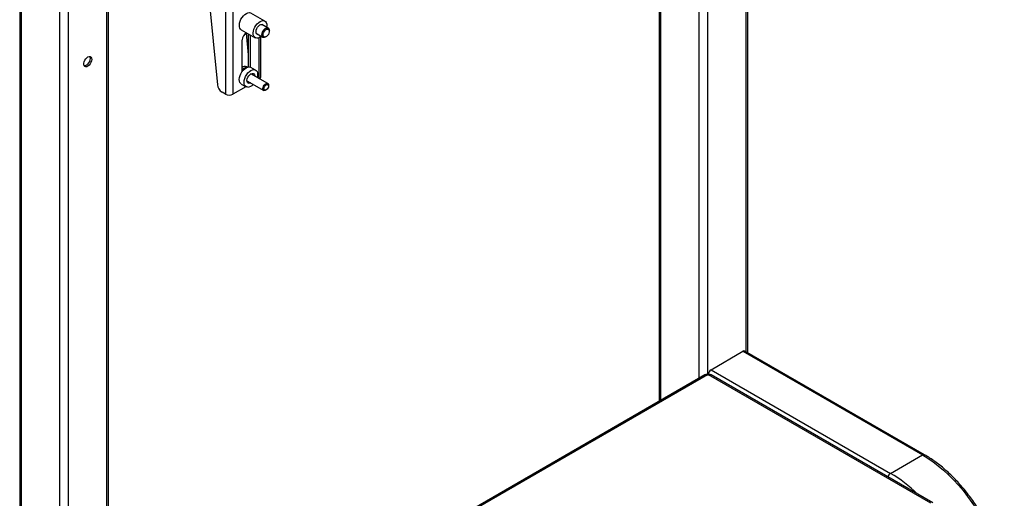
# Model space of a CAD drawing. Header units: millimetres. Extents: x -2165 to 1756, y -606 to 2289.
# Tile 7 of 10: x 832 to 1573, y 288 to 648. Entities that reach past the tile are written whole.
import ezdxf

# ---------------------------------------------------------------- set-up
doc = ezdxf.new("R2010")
doc.units = ezdxf.units.MM

msp = doc.modelspace()

# ---------------------------------------------------------------- linework, layer by layer
at = {"linetype": 'Continuous', "lineweight": 25}
for p, q in [((987.21, 1106.79), (987.21, 592.37)), ((992.87, 1106.79), (992.87, 592.37)), ((1378.84, 398.55), (1378.84, 983.6)), ((1380.19, 397.77), (1380.19, 984.38)), ((1343.49, 378.66), (1343.49, 963.19)), ((1349.99, 381.27), (1349.99, 966.95)), ((1313.29, 945.76), (1313.29, 361.23)), ((1314.64, 362.01), (1314.64, 946.54)), ((898.01, 120.97), (898.01, 706.02)), ((899.36, 120.47), (899.36, 706.8)), ((869.16, -334.66), (869.16, 689.37)), ((862.66, -334.66), (862.66, 685.61)), ((832.46, 668.18), (832.46, -316.13)), ((833.81, -318), (833.81, 668.96)), ((973.78, 673.62), (981.18, 599.45)), ((1016.79, 647.36), (1006.39, 653.36)), ((1019.41, 642.09), (1014.61, 644.86)), ((999.14, 640.8), (1009.54, 634.8)), ((1002.73, 638.28), (1004.36, 621.92)), ((1004.34, 637.8), (1004.36, 637.38)), ((1005.77, 636.57), (1004.36, 637.38)), ((1004.36, 637.38), (1004.36, 612.8)), ((1005.75, 636.99), (1005.77, 636.57)), ((1010.61, 637.94), (1015.41, 635.16)), ((1020.24, 639.7), (1020.24, 640.26)), ((999.76, 609.32), (999.76, 633.1)), ((1005.77, 636.57), (1005.77, 612.78)), ((1012.67, 604), (1012.67, 634.9)), ((1013.84, 605.44), (1013.84, 635.6)), ((1017.41, 635.36), (1017.9, 635.64)), ((1000.02, 612.5), (999.76, 612.43)), ((1003.73, 612.63), (1003.22, 612.92)), ((1019.01, 600.34), (1006.37, 607.64)), ((1009.93, 610.49), (1006.39, 612.53)), ((999.14, 599.98), (1002.68, 597.93)), ((1003.37, 602.44), (1016.01, 595.15)), ((987.21, 592.37), (984.69, 593.83)), ((1002.59, 597.99), (992.87, 592.37)), ((1017.51, 595.3), (1017.9, 595.52)), ((1019.63, 598.52), (1019.63, 598.97)), ((1352.4, 385.04), (1376.44, 398.92)), ((1376.44, 398.92), (1511.47, 320.97)), ((1512.97, 321.12), (1377.94, 399.07)), ((1347.86, 381.19), (901.38, 123.44)), ((1349.77, 381.28), (902.47, 123.06)), ((1350.28, 381.27), (1350.28, 381.37)), ((1350.28, 381.37), (1350.44, 381.27)), ((1517.72, 284.74), (1350.5, 381.28)), ((1352.4, 385.04), (1487.42, 307.09)), ((1519.13, 284.94), (1352.41, 381.19)), ((1487.42, 307.09), (1511.47, 320.97))]:
    msp.add_line(p, q, dxfattribs=at)
at = {"linetype": 'Continuous', "lineweight": 25, "flags": 128}
for points in [[(999.14, 640.8), (998.63, 641.2), (998.06, 642.03), (997.73, 643.1), (997.65, 644.38), (997.82, 645.79), (998.25, 647.27), (998.9, 648.74), (999.75, 650.12), (1000.75, 651.35), (1001.84, 652.37), (1002.99, 653.12), (1004.12, 653.57), (1005.19, 653.7), (1006.13, 653.49), (1006.39, 653.36)], [(1014.09, 635.79), (1012.94, 635.04), (1011.81, 634.59), (1010.74, 634.46), (1009.8, 634.67), (1009.02, 635.2), (1008.45, 636.02), (1008.12, 637.1), (1008.04, 638.38), (1008.22, 639.79), (1008.64, 641.27), (1009.3, 642.73), (1010.14, 644.12), (1011.14, 645.35), (1012.24, 646.37), (1013.38, 647.12), (1014.52, 647.57), (1015.58, 647.7), (1016.53, 647.49), (1017.3, 646.96), (1017.87, 646.14), (1018.21, 645.06), (1018.28, 643.78), (1018.19, 642.8)], [(1011.72, 637.3), (1011.24, 637.41), (1010.67, 637.85), (1010.32, 638.58), (1010.23, 639.53), (1010.4, 640.62), (1010.81, 641.75), (1011.43, 642.82), (1012.21, 643.73), (1013.07, 644.41), (1013.94, 644.8), (1014.74, 644.85), (1015.4, 644.57), (1015.72, 644.23)], [(1014.58, 636.99), (1014.71, 638.03), (1015.08, 639.12), (1015.65, 640.16), (1016.38, 641.07), (1017.2, 641.76), (1018.04, 642.17), (1018.83, 642.27), (1019.49, 642.05), (1019.96, 641.52), (1020.21, 640.73), (1020.24, 640.26)], [(1017.41, 635.36), (1017.2, 635.25), (1016.38, 634.99), (1015.65, 635.06), (1015.08, 635.44), (1014.71, 636.1), (1014.58, 636.99)], [(1015.56, 636.99), (1015.69, 637.95), (1016.05, 638.94), (1016.62, 639.87), (1017.33, 640.63), (1018.09, 641.15), (1018.84, 641.36), (1019.49, 641.25), (1019.96, 640.82), (1020.21, 640.12), (1020.21, 639.23), (1019.96, 638.25), (1019.49, 637.27), (1018.84, 636.41), (1018.09, 635.76), (1017.33, 635.39), (1016.62, 635.34), (1016.05, 635.62), (1015.69, 636.19), (1015.56, 636.99)], [(886.59, 618.51), (886.46, 617.41), (886.07, 616.25), (885.46, 615.14), (884.68, 614.18), (883.81, 613.44), (882.92, 613), (882.08, 612.9), (881.38, 613.14), (880.88, 613.71), (880.61, 614.54), (880.61, 615.58), (880.88, 616.72), (881.38, 617.86), (882.08, 618.91), (882.92, 619.77), (883.81, 620.36), (884.68, 620.64), (885.46, 620.57), (886.07, 620.16), (886.46, 619.45), (886.59, 618.51)], [(885.46, 619.16), (885.33, 618.06), (884.94, 616.91), (884.33, 615.8), (883.55, 614.83), (882.68, 614.1), (881.79, 613.66), (880.97, 613.55)], [(885.07, 620.65), (885.33, 620.11), (885.46, 619.16)], [(999.14, 599.98), (998.7, 600.3), (998.11, 601.09), (997.75, 602.14), (997.64, 603.4), (997.79, 604.8), (998.19, 606.28), (998.82, 607.75), (999.65, 609.15), (1000.63, 610.4), (1001.72, 611.44), (1002.86, 612.23), (1004, 612.71), (1005.08, 612.87), (1006.04, 612.7), (1006.39, 612.53)], [(1004, 597.59), (1003.04, 597.77), (1002.24, 598.26), (1001.65, 599.05), (1001.29, 600.1), (1001.18, 601.36), (1001.33, 602.76), (1001.73, 604.24), (1002.35, 605.71), (1003.18, 607.1), (1004.16, 608.36), (1005.25, 609.4), (1006.4, 610.19), (1007.54, 610.67), (1008.61, 610.83), (1009.57, 610.66), (1010.37, 610.17), (1010.96, 609.37), (1011.32, 608.32), (1011.43, 607.06), (1011.28, 605.66), (1011.1, 604.91)], [(1004.98, 600.42), (1004.27, 600.6), (1003.74, 601.09), (1003.43, 601.86), (1003.38, 602.84), (1003.59, 603.94), (1004.04, 605.07), (1004.7, 606.12), (1005.49, 607), (1006.36, 607.63), (1007.22, 607.96), (1008, 607.96), (1008.63, 607.62), (1009.05, 606.98), (1009.23, 606.1), (1009.24, 605.98)], [(1006.24, 600.79), (1005.81, 600.59), (1004.98, 600.42)], [(1015.39, 596.52), (1015.52, 597.43), (1015.88, 598.38), (1016.45, 599.25), (1017.14, 599.94), (1017.88, 600.37), (1018.57, 600.48), (1019.13, 600.26), (1019.5, 599.73), (1019.63, 598.97)], [(1017.51, 595.3), (1017.14, 595.12), (1016.45, 595.01), (1015.88, 595.23), (1015.52, 595.76), (1015.39, 596.52)], [(1016.17, 596.52), (1016.3, 597.36), (1016.68, 598.22), (1017.24, 598.98), (1017.9, 599.52), (1018.56, 599.75), (1019.12, 599.64), (1019.5, 599.2), (1019.63, 598.52), (1019.5, 597.68), (1019.12, 596.81), (1018.56, 596.06), (1017.9, 595.52), (1017.24, 595.29), (1016.68, 595.4), (1016.3, 595.83), (1016.17, 596.52)], [(1511.47, 320.97), (1515.44, 318.53), (1519.41, 315.8), (1523.34, 312.8), (1527.22, 309.54), (1531.04, 306.03), (1534.78, 302.28), (1538.42, 298.32), (1541.95, 294.16), (1545.36, 289.82), (1548.62, 285.3), (1551.74, 280.64), (1554.69, 275.85), (1557.46, 270.95), (1560.05, 265.96), (1562.44, 260.91), (1564.62, 255.8), (1566.58, 250.67), (1568.31, 245.53), (1569.81, 240.4), (1571.08, 235.31), (1572.1, 230.28)]]:
    msp.add_lwpolyline(points, dxfattribs=at)
at = {"linetype": 'Continuous', "lineweight": 25}
for centre, radius, start, end in [((1005.97, 632.97), 6.21, 117.07064, 178.7801), ((1001.96, 609.87), 3.3, 67.59206, 131.8045), ((1003.59, 607.65), 4.89, 91.02777, 141.45322), ((1011.9, 605.61), 1.95, 298.67063, 354.78495), ((988.91, 600.38), 7.79, 186.87928, 237.14738), ((1003.37, 603.86), 6.29, 275.69975, 318.78066), ((990.04, 597.83), 6.15, 242.60967, 297.39033), ((1377.32, 397.69), 1.51, 65.69288, 125.61758), ((1350.13, 386.1), 4.83, 265.71965, 274.28035), ((1354.88, 381.16), 4.61, 122.60548, 177.39452), ((1512.34, 319.83), 1.44, 64.04224, 127.25353), ((1489.93, 303.18), 4.65, 122.69569, 164.96725), ((1434.26, 217.16), 104.48, 45.48201, 59.4117)]:
    msp.add_arc(centre, radius, start, end, dxfattribs=at)
for points, knots in [([(1349.77, 381.28), (1349.59, 381.31), (1349.21, 381.37), (1348.69, 381.39), (1348.21, 381.35), (1347.98, 381.24), (1347.86, 381.19)], [0, 0, 0, 0, 0.2394696, 0.487878, 0.7422178, 1, 1, 1, 1]), ([(1352.41, 381.19), (1352.29, 381.24), (1352.06, 381.35), (1351.58, 381.39), (1351.06, 381.37), (1350.68, 381.31), (1350.5, 381.28)], [0, 0, 0, 0, 0.257472, 0.512121, 0.760387, 1, 1, 1, 1]), ([(1572.98, 231.45), (1572.83, 232.28), (1572.38, 234.68), (1571.47, 238.7), (1570.19, 243.51), (1568.69, 248.33), (1566.99, 253.16), (1565.1, 257.97), (1563.01, 262.74), (1560.74, 267.47), (1558.3, 272.13), (1555.69, 276.71), (1552.92, 281.2), (1550.01, 285.57), (1546.96, 289.81), (1543.78, 293.9), (1540.48, 297.84), (1537.09, 301.6), (1533.6, 305.18), (1530.03, 308.56), (1526.39, 311.72), (1522.69, 314.67), (1518.95, 317.37), (1515.7, 319.51), (1513.7, 320.69), (1512.97, 321.12)], [0, 0, 0, 0, 0.023886, 0.069147, 0.114389, 0.159612, 0.204817, 0.250007, 0.295185, 0.340354, 0.385516, 0.430677, 0.475837, 0.521001, 0.566171, 0.611351, 0.656543, 0.701752, 0.746979, 0.792229, 0.837503, 0.882804, 0.928133, 0.973489, 1, 1, 1, 1])]:
    msp.add_open_spline(points, degree=3, knots=knots, dxfattribs=at)

doc.saveas('drawing.dxf')
